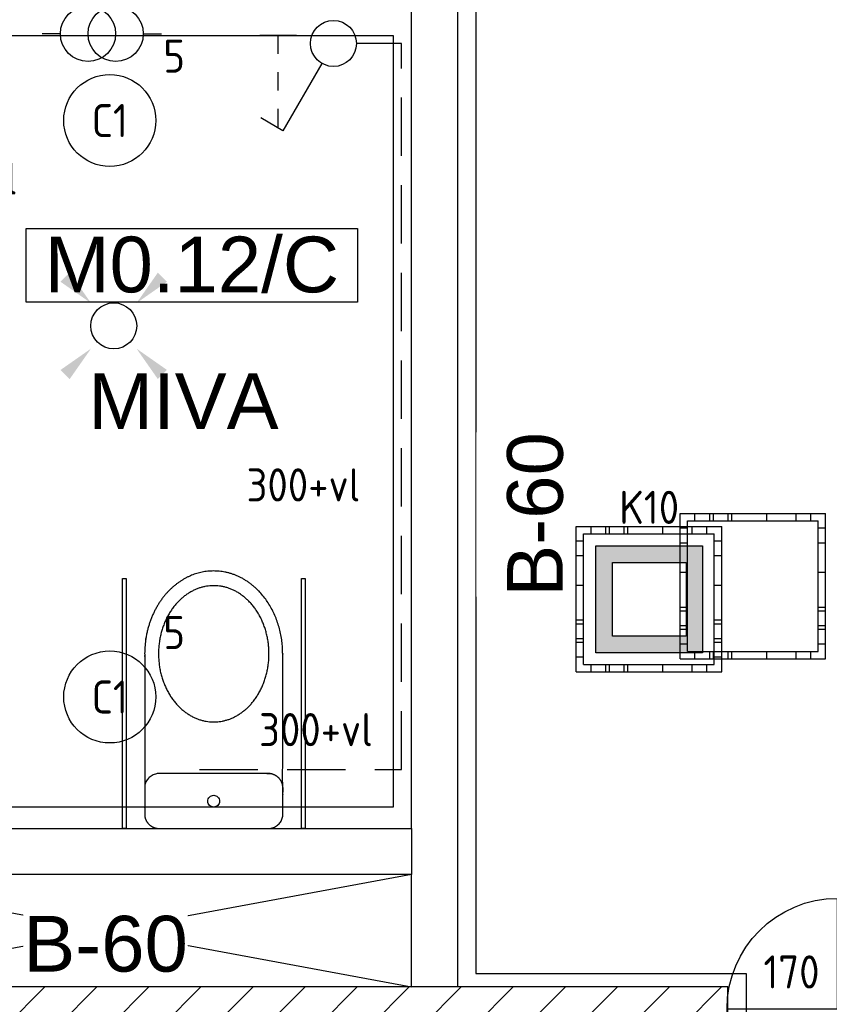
# Model space of a CAD drawing. Header units: millimetres. Extents: x -38031 to 110605, y -22066 to 88711.
# Tile 19 of 150: x 18400 to 20600, y 18563 to 21238. Entities that reach past the tile are written whole.
import ezdxf
from ezdxf.enums import TextEntityAlignment as Align

# ---------------------------------------------------------------- set-up
doc = ezdxf.new("R2010")
doc.units = ezdxf.units.MM
doc.header["$LTSCALE"] = 50
doc.set_wipeout_variables(frame=1)
doc.linetypes.add('HIDDEN2', pattern=[4.7625, 3.175, -1.5875])
for name, color, linetype in [('AB$1A---_ATTRIB035', 8, 'Continuous'), ('AL$1A---_ALGEMEEN', 8, 'Continuous'), ('AM$1A---_ARCERING', 8, 'Continuous'), ('AT$1A---_TEKST100', 8, 'Continuous'), ('Bouwkundig', 8, 'Continuous'), ('EL6222--', 3, 'Continuous'), ('EL6311--', 3, 'Continuous'), ('EL6541--', 3, 'Continuous'), ('EM6131--', 1, 'Continuous'), ('Vloerdoos', 3, 'Continuous'), ('Vloerdoos (1e)', 51, 'Continuous'), ('Vloerdoos OUD', 51, 'Continuous')]:
    doc.layers.add(name, color=color, linetype=linetype)
doc.styles.add('Arial', font='ARIAL.TTF')
doc.styles.add('BURO-018', font='iso.shx', dxfattribs={"height": 90})
doc.styles.get("Standard").update_dxf_attribs({"font": 'iso.shx'})

# ---------------------------------------------------------------- blocks, each defined once
blk = doc.blocks.new('E00411')
at = {"color": 0, "linetype": 'Continuous'}
blk.add_circle((0, 0), 1.25, dxfattribs=at)
for points in [[(-2.892, 2.396), (-2.396, 2.892), (-1.237, 1.237)], [(2.396, 2.892), (2.892, 2.396), (1.237, 1.237)], [(-2.396, -2.892), (-2.892, -2.396), (-1.237, -1.237)], [(2.892, -2.396), (2.396, -2.892), (1.237, -1.237)]]:
    blk.add_solid(points, dxfattribs=at)
at = {"color": 0, "linetype": 'Continuous', "style": 'BURO-018'}
for tag, p in [('E_GKAST', (0, 8)), ('E_GROEP', (0, 5)), ('E_SLET1', (4.5, 2)), ('E_GROEP', (0, 0)), ('E_GKAST', (0, 0))]:
    blk.add_attdef(tag, text='', height=1.8, dxfattribs=at).set_placement(p, align=Align.MIDDLE)
at = {"color": 0, "linetype": 'Continuous', "style": 'BURO-018', "flags": 1}
for tag, p in [('E_SGROEP', (4.5, 5)), ('E_MATCODE', (0, 0)), ('E_SGROEP', (0, 0))]:
    blk.add_attdef(tag, text='', height=1.8, dxfattribs=at).set_placement(p, align=Align.MIDDLE)
blk = doc.blocks.new('VLOERDOOS')
at = {"layer": 'Vloerdoos'}
for p, q in [((0, 395), (395, 395)), ((0, 395), (0, 0)), ((20, 375), (20, 20)), ((20, 375), (375, 375)), ((40, 375), (40, 395)), ((80, 375), (80, 395)), ((90, 375), (90, 395)), ((130, 375), (130, 395)), ((140, 375), (140, 395)), ((235, 375), (235, 395)), ((315, 375), (315, 395)), ((355, 375), (355, 395)), ((375, 375), (375, 20)), ((395, 395), (395, 0)), ((0, 355), (20, 355)), ((375, 355), (395, 355)), ((0, 315), (20, 315)), ((0, 305), (20, 305)), ((375, 315), (395, 315)), ((375, 305), (395, 305)), ((0, 265), (20, 265)), ((0, 255), (20, 255)), ((375, 265), (395, 265)), ((375, 255), (395, 255)), ((0, 160), (20, 160)), ((375, 160), (395, 160)), ((0, 80), (20, 80)), ((375, 80), (395, 80)), ((0, 40), (20, 40)), ((375, 40), (395, 40)), ((0, 0), (395, 0)), ((20, 20), (375, 20)), ((40, 0), (40, 20)), ((80, 0), (80, 20)), ((90, 0), (90, 20)), ((130, 0), (130, 20)), ((140, 0), (140, 20)), ((235, 0), (235, 20)), ((315, 0), (315, 20)), ((355, 0), (355, 20))]:
    blk.add_line(p, q, dxfattribs=at)
blk = doc.blocks.new('1115B3A')
at = {"color": 0, "linetype": 'Continuous'}
blk.add_circle((0, 0), 2.5, dxfattribs=at)
at = {"color": 0, "linetype": 'Continuous', "style": 'BURO-018'}
for tag, p in [('E_GKAST', (0, 8)), ('E_GROEP', (0, 5)), ('E_SGROEP', (4.5, 5)), ('E_ARMCODE', (0, 0)), ('E_SLET', (4.5, -1))]:
    blk.add_attdef(tag, text='', height=1.8, dxfattribs=at).set_placement(p, align=Align.MIDDLE)
blk = doc.blocks.new('E00414')
at = {"color": 0, "linetype": 'Continuous'}
for p, q in [((-2.9, -2.9), (-2.9, 2.9)), ((-2.9, 2.9), (2.9, 2.9)), ((2.9, 2.9), (2.9, -2.9)), ((-2, 2), (2, 2)), ((-2, -2), (-2, 2)), ((2, 2), (2, -2)), ((2, -2), (-2, -2)), ((2.9, -2.9), (-2.9, -2.9))]:
    blk.add_line(p, q, dxfattribs=at)
at = {"color": 0}
for points in [[(-2.9, 2.9), (2.9, 2.9), (-2, 2), (2, 2)], [(-2, -2), (-2.9, -2.9), (-2, 2), (-2.9, 2.9)], [(2, 2), (2.9, 2.9), (2, -2), (2.9, -2.9)], [(2, -2), (2.9, -2.9), (-2, -2), (-2.9, -2.9)]]:
    blk.add_solid(points, dxfattribs=at)
at = {"color": 0, "linetype": 'Continuous', "style": 'BURO-018'}
for tag, p in [('E_GKAST', (0, 8)), ('E_GROEP', (0, 5)), ('E_SGROEP', (4.5, 5))]:
    blk.add_attdef(tag, text='', height=1.8, dxfattribs=at).set_placement(p, align=Align.MIDDLE)
at = {"color": 0, "linetype": 'Continuous', "style": 'BURO-018', "flags": 1}
for tag, p in [('E_VERMCODE', (13, 5)), ('E_MATCODE', (0, 0))]:
    blk.add_attdef(tag, text='', height=1.8, dxfattribs=at).set_placement(p, align=Align.MIDDLE)
blk = doc.blocks.new('111409A')
at = {"color": 0, "linetype": 'Continuous'}
for p, q in [((3, 6.809), (3, 5.809)), ((3, 4.809), (3, 3.809)), ((3, 2.809), (3, 1.809)), ((2, 1.809), (4, 1.809))]:
    blk.add_line(p, q, dxfattribs=at)
blk = doc.blocks.new('1114A1-KO1')
at = {"color": 0, "linetype": 'Continuous'}
for p, q in [((0.625, 3.333), (2.742, 7)), ((2.742, 7), (3.955, 6.3))]:
    blk.add_line(p, q, dxfattribs=at)
blk.add_circle((0, 2.25), 1.25, dxfattribs=at)
at = {"color": 0, "zscale": 50}
blk.add_blockref('111409A', (0, 0), dxfattribs=at)
at = {"color": 0, "linetype": 'Continuous', "style": 'BURO-018'}
for tag, p in [('E_SLET1', (3.356, 9)), ('E_GROEP', (0, 0)), ('E_GKAST', (0, 0))]:
    blk.add_attdef(tag, text='', height=1.8, dxfattribs=at).set_placement(p, align=Align.MIDDLE)
at = {"color": 0, "linetype": 'Continuous', "style": 'BURO-018', "flags": 1}
for tag in ['E_MATCODE', 'E_SGROEP']:
    blk.add_attdef(tag, text='', height=1.8, dxfattribs=at).set_placement((0, 0), align=Align.MIDDLE)
blk = doc.blocks.new('toilet_reservoir 2')
at = {"color": 0}
blk.add_wipeout([(187.5, -75), (187.5, -466.1), (187.7, -475), (187.6, -476.9), (187.6, -478.8), (187.6, -480.6), (187.6, -482.5), (187.5, -484.4), (187.4, -486.2), (187.3, -488.1), (187.3, -489.9), (187.2, -491.8), (187, -493.6), (186.9, -495.5), (186.8, -497.3), (186.6, -499.2), (186.4, -501), (186.3, -502.8), (186.1, -504.6), (185.9, -506.5), (185.7, -508.3), (185.4, -510.1), (185.2, -511.9), (184.9, -513.7), (184.7, -515.5), (184.4, -517.3), (184.1, -519.1), (183.8, -520.9), (183.5, -522.7), (183.2, -524.4), (182.8, -526.2), (182.5, -528), (182.1, -529.7), (181.8, -531.5), (181.4, -533.3), (181, -535), (180.6, -536.8), (180.1, -538.5), (179.7, -540.3), (179.3, -542), (178.8, -543.7), (178.3, -545.5), (177.8, -547.2), (177.3, -548.9), (176.8, -550.7), (176.3, -552.4), (175.8, -554.1), (175.2, -555.8), (174.7, -557.5), (174.1, -559.2), (173.5, -560.9), (172.9, -562.6), (172.3, -564.3), (171.7, -566), (171.1, -567.6), (170.4, -569.3), (169.8, -571), (169.1, -572.7), (168.4, -574.3), (167.7, -576), (167, -577.6), (166.3, -579.3), (165.6, -580.9), (164.8, -582.6), (164.1, -584.2), (163.3, -585.9), (162.5, -587.5), (161.7, -589.1), (160.9, -590.7), (160.1, -592.3), (159.3, -593.9), (158.5, -595.5), (157.7, -597.1), (156.8, -598.7), (156, -600.2), (155.1, -601.7), (154.2, -603.3), (153.4, -604.8), (152.5, -606.3), (151.6, -607.8), (150.7, -609.3), (149.7, -610.8), (148.8, -612.2), (147.9, -613.7), (146.9, -615.1), (146, -616.6), (145, -618), (144.1, -619.4), (143.1, -620.8), (142.1, -622.2), (141.1, -623.6), (140.1, -624.9), (139.1, -626.3), (138.1, -627.6), (137, -629), (136, -630.3), (134.9, -631.6), (133.9, -632.9), (132.8, -634.2), (131.7, -635.5), (130.6, -636.7), (129.6, -638), (128.5, -639.3), (127.3, -640.5), (126.2, -641.7), (125.1, -642.9), (123.9, -644.1), (122.8, -645.3), (121.6, -646.5), (120.5, -647.7), (119.3, -648.9), (118.1, -650), (116.9, -651.2), (115.7, -652.3), (114.5, -653.4), (113.3, -654.5), (112.1, -655.6), (110.8, -656.7), (109.6, -657.8), (108.3, -658.8), (107, -659.9), (105.8, -660.9), (104.5, -662), (103.2, -663), (101.9, -664), (100.6, -665), (99.3, -666), (97.9, -667), (96.6, -667.9), (95.3, -668.9), (93.9, -669.9), (92.5, -670.8), (91.2, -671.7), (89.8, -672.6), (88.4, -673.5), (87.1, -674.4), (85.7, -675.2), (84.3, -676.1), (82.9, -676.9), (81.5, -677.7), (80.1, -678.5), (78.7, -679.3), (77.3, -680.1), (75.9, -680.9), (74.5, -681.6), (73.1, -682.3), (71.7, -683), (70.3, -683.7), (68.9, -684.4), (67.5, -685.1), (66, -685.8), (64.6, -686.4), (63.2, -687), (61.8, -687.6), (60.3, -688.2), (58.9, -688.8), (57.4, -689.4), (56, -689.9), (54.5, -690.5), (53.1, -691), (51.6, -691.5), (50.2, -692), (48.7, -692.5), (47.2, -692.9), (45.8, -693.4), (44.3, -693.8), (42.8, -694.2), (41.3, -694.6), (39.9, -695), (38.4, -695.4), (36.9, -695.8), (35.4, -696.1), (33.9, -696.4), (32.4, -696.8), (30.9, -697.1), (29.4, -697.3), (27.9, -697.6), (26.4, -697.9), (24.8, -698.1), (23.3, -698.3), (21.8, -698.6), (20.3, -698.8), (18.8, -698.9), (17.2, -699.1), (15.7, -699.3), (14.1, -699.4), (12.6, -699.5), (11.1, -699.6), (9.5, -699.7), (8, -699.8), (6.4, -699.9), (4.8, -699.9), (3.3, -700), (1.7, -700), (0.1, -700), (-1.4, -700), (-3, -700), (-4.5, -699.9), (-6.1, -699.9), (-7.7, -699.8), (-9.2, -699.7), (-10.8, -699.6), (-12.3, -699.5), (-13.8, -699.4), (-15.4, -699.3), (-16.9, -699.1), (-18.5, -698.9), (-20, -698.8), (-21.5, -698.6), (-23, -698.3), (-24.5, -698.1), (-26.1, -697.9), (-27.6, -697.6), (-29.1, -697.3), (-30.6, -697.1), (-32.1, -696.8), (-33.6, -696.4), (-35.1, -696.1), (-36.6, -695.8), (-38.1, -695.4), (-39.6, -695), (-41, -694.6), (-42.5, -694.2), (-44, -693.8), (-45.5, -693.4), (-46.9, -692.9), (-48.4, -692.5), (-49.9, -692), (-51.3, -691.5), (-52.8, -691), (-54.2, -690.5), (-55.7, -689.9), (-57.1, -689.4), (-58.6, -688.8), (-60, -688.2), (-61.5, -687.6), (-62.9, -687), (-64.3, -686.4), (-65.7, -685.8), (-67.2, -685.1), (-68.6, -684.4), (-70, -683.7), (-71.4, -683), (-72.8, -682.3), (-74.2, -681.6), (-75.6, -680.9), (-77, -680.1), (-78.4, -679.3), (-79.8, -678.5), (-81.2, -677.7), (-82.6, -676.9), (-84, -676.1), (-85.4, -675.2), (-86.8, -674.4), (-88.1, -673.5), (-89.5, -672.6), (-90.9, -671.7), (-92.2, -670.8), (-93.6, -669.9), (-95, -668.9), (-96.3, -667.9), (-97.6, -667), (-99, -666), (-100.3, -665), (-101.6, -664), (-102.9, -663), (-104.2, -662), (-105.5, -660.9), (-106.7, -659.9), (-108, -658.8), (-109.3, -657.8), (-110.5, -656.7), (-111.8, -655.6), (-113, -654.5), (-114.2, -653.4), (-115.4, -652.3), (-116.6, -651.2), (-117.8, -650), (-119, -648.9), (-120.2, -647.7), (-121.3, -646.5), (-122.5, -645.3), (-123.6, -644.1), (-124.8, -642.9), (-125.9, -641.7), (-127, -640.5), (-128.2, -639.3), (-129.3, -638), (-130.3, -636.7), (-131.4, -635.5), (-132.5, -634.2), (-133.6, -632.9), (-134.6, -631.6), (-135.7, -630.3), (-136.7, -629), (-137.8, -627.6), (-138.8, -626.3), (-139.8, -624.9), (-140.8, -623.6), (-141.8, -622.2), (-142.8, -620.8), (-143.8, -619.4), (-144.7, -618), (-145.7, -616.6), (-146.6, -615.1), (-147.6, -613.7), (-148.5, -612.2), (-149.4, -610.8), (-150.4, -609.3), (-151.3, -607.8), (-152.2, -606.3), (-153.1, -604.8), (-153.9, -603.3), (-154.8, -601.7), (-155.7, -600.2), (-156.5, -598.7), (-157.4, -597.1), (-158.2, -595.5), (-159, -593.9), (-159.8, -592.3), (-160.6, -590.7), (-161.4, -589.1), (-162.2, -587.5), (-163, -585.9), (-163.8, -584.2), (-164.5, -582.6), (-165.3, -580.9), (-166, -579.3), (-166.7, -577.6), (-167.4, -576), (-168.1, -574.3), (-168.8, -572.7), (-169.5, -571), (-170.1, -569.3), (-170.8, -567.6), (-171.4, -566), (-172, -564.3), (-172.6, -562.6), (-173.2, -560.9), (-173.8, -559.2), (-174.4, -557.5), (-174.9, -555.8), (-175.5, -554.1), (-176, -552.4), (-176.5, -550.7), (-177, -548.9), (-177.5, -547.2), (-178, -545.5), (-178.5, -543.7), (-179, -542), (-179.4, -540.3), (-179.8, -538.5), (-180.3, -536.8), (-180.7, -535), (-181.1, -533.3), (-181.5, -531.5), (-181.8, -529.7), (-182.2, -528), (-182.5, -526.2), (-182.9, -524.4), (-183.2, -522.7), (-183.5, -520.9), (-183.8, -519.1), (-184.1, -517.3), (-184.4, -515.5), (-184.6, -513.7), (-184.9, -511.9), (-185.1, -510.1), (-185.4, -508.3), (-185.6, -506.5), (-185.8, -504.6), (-186, -502.8), (-186.1, -501), (-186.3, -499.2), (-186.5, -497.3), (-186.6, -495.5), (-186.7, -493.6), (-186.9, -491.8), (-187, -489.9), (-187, -488.1), (-187.1, -486.2), (-187.2, -484.4), (-187.3, -482.5), (-187.3, -480.6), (-187.3, -478.8), (-187.3, -476.9), (-187.3, -475), (-187.5, -475), (-187.5, -75)], dxfattribs=at).dxf.layer = 'AL$1A---_ALGEMEEN'
at = {"layer": 'AL$1A---_ALGEMEEN', "color": 0}
blk.add_open_spline([(187.5, -75), (187.5, -270.5), (187.5, -466.1), (187.6, -470.5), (187.7, -475), (187.7, -535.3), (137.4, -639.7), (50.4, -700), (-50.1, -700), (-137.1, -639.7), (-187.3, -535.3), (-187.3, -475), (-187.4, -475), (-187.5, -475), (-187.5, -275), (-187.5, -75), (0, -75), (187.5, -75)], degree=2, knots=[0, 0, 0, 1, 1, 2, 2, 3, 4, 5, 6, 7, 8, 8, 9, 9, 10, 10, 11, 11, 11], dxfattribs=at)
at = {"color": 0}
for points in [[(145.6, 0), (146.6, 0), (147.7, 0), (148.7, -0.1), (149.7, -0.2), (150.7, -0.3), (151.8, -0.4), (152.8, -0.6), (153.8, -0.7), (154.8, -0.9), (155.8, -1.1), (156.8, -1.4), (157.8, -1.6), (158.7, -1.9), (159.7, -2.2), (160.7, -2.5), (161.6, -2.9), (162.6, -3.2), (163.5, -3.6), (164.4, -4), (165.4, -4.4), (166.3, -4.9), (167.1, -5.3), (168, -5.8), (168.9, -6.3), (169.7, -6.8), (170.6, -7.4), (171.4, -7.9), (172.2, -8.5), (173, -9.1), (173.7, -9.7), (174.5, -10.3), (175.2, -11), (175.9, -11.6), (176.6, -12.3), (177.3, -13), (178, -13.7), (178.6, -14.4), (179.3, -15.2), (179.9, -15.9), (180.4, -16.7), (181, -17.4), (181.5, -18.2), (182.1, -19), (182.6, -19.8), (183, -20.6), (183.5, -21.5), (183.9, -22.3), (184.3, -23.1), (184.7, -24), (185.1, -24.9), (185.4, -25.7), (185.7, -26.6), (186, -27.5), (186.2, -28.4), (186.5, -29.3), (186.7, -30.2), (186.9, -31.1), (187, -32), (187.2, -32.9), (187.3, -33.8), (187.4, -34.7), (187.4, -35.7), (187.5, -36.6), (187.5, -37.5), (187.5, -112.5), (187.5, -113.4), (187.4, -114.3), (187.4, -115.3), (187.3, -116.2), (187.2, -117.1), (187, -118), (186.9, -118.9), (186.7, -119.8), (186.5, -120.7), (186.2, -121.6), (186, -122.5), (185.7, -123.4), (185.4, -124.3), (185.1, -125.1), (184.7, -126), (184.3, -126.9), (183.9, -127.7), (183.5, -128.5), (183, -129.4), (182.6, -130.2), (182.1, -131), (181.5, -131.8), (181, -132.6), (180.4, -133.3), (179.9, -134.1), (179.3, -134.8), (178.6, -135.6), (178, -136.3), (177.3, -137), (176.6, -137.7), (175.9, -138.4), (175.2, -139), (174.5, -139.7), (173.7, -140.3), (173, -140.9), (172.2, -141.5), (171.4, -142.1), (170.6, -142.6), (169.7, -143.2), (168.9, -143.7), (168, -144.2), (167.1, -144.7), (166.3, -145.1), (165.4, -145.6), (164.4, -146), (163.5, -146.4), (162.6, -146.8), (161.6, -147.1), (160.7, -147.5), (159.7, -147.8), (158.7, -148.1), (157.8, -148.4), (156.8, -148.6), (155.8, -148.9), (154.8, -149.1), (153.8, -149.3), (152.8, -149.4), (151.8, -149.6), (150.7, -149.7), (149.7, -149.8), (148.7, -149.9), (147.7, -150), (146.6, -150), (145.6, -150), (-145.6, -150), (-146.6, -150), (-147.7, -150), (-148.7, -149.9), (-149.7, -149.8), (-150.7, -149.7), (-151.8, -149.6), (-152.8, -149.4), (-153.8, -149.3), (-154.8, -149.1), (-155.8, -148.9), (-156.8, -148.6), (-157.8, -148.4), (-158.7, -148.1), (-159.7, -147.8), (-160.7, -147.5), (-161.6, -147.1), (-162.6, -146.8), (-163.5, -146.4), (-164.4, -146), (-165.4, -145.6), (-166.3, -145.1), (-167.1, -144.7), (-168, -144.2), (-168.9, -143.7), (-169.7, -143.2), (-170.6, -142.6), (-171.4, -142.1), (-172.2, -141.5), (-173, -140.9), (-173.7, -140.3), (-174.5, -139.7), (-175.2, -139), (-175.9, -138.4), (-176.6, -137.7), (-177.3, -137), (-178, -136.3), (-178.6, -135.6), (-179.3, -134.8), (-179.9, -134.1), (-180.4, -133.3), (-181, -132.6), (-181.5, -131.8), (-182.1, -131), (-182.6, -130.2), (-183, -129.4), (-183.5, -128.5), (-183.9, -127.7), (-184.3, -126.9), (-184.7, -126), (-185.1, -125.1), (-185.4, -124.3), (-185.7, -123.4), (-186, -122.5), (-186.2, -121.6), (-186.5, -120.7), (-186.7, -119.8), (-186.9, -118.9), (-187, -118), (-187.2, -117.1), (-187.3, -116.2), (-187.4, -115.3), (-187.4, -114.3), (-187.5, -113.4), (-187.5, -112.5), (-187.5, -37.5), (-187.5, -36.6), (-187.4, -35.7), (-187.4, -34.7), (-187.3, -33.8), (-187.2, -32.9), (-187, -32), (-186.9, -31.1), (-186.7, -30.2), (-186.5, -29.3), (-186.2, -28.4), (-186, -27.5), (-185.7, -26.6), (-185.4, -25.7), (-185.1, -24.9), (-184.7, -24), (-184.3, -23.1), (-183.9, -22.3), (-183.5, -21.5), (-183, -20.6), (-182.6, -19.8), (-182.1, -19), (-181.5, -18.2), (-181, -17.4), (-180.4, -16.7), (-179.9, -15.9), (-179.3, -15.2), (-178.6, -14.4), (-178, -13.7), (-177.3, -13), (-176.6, -12.3), (-175.9, -11.6), (-175.2, -11), (-174.5, -10.3), (-173.7, -9.7), (-173, -9.1), (-172.2, -8.5), (-171.4, -7.9), (-170.6, -7.4), (-169.7, -6.8), (-168.9, -6.3), (-168, -5.8), (-167.1, -5.3), (-166.3, -4.9), (-165.4, -4.4), (-164.4, -4), (-163.5, -3.6), (-162.6, -3.2), (-161.6, -2.9), (-160.7, -2.5), (-159.7, -2.2), (-158.7, -1.9), (-157.8, -1.6), (-156.8, -1.4), (-155.8, -1.1), (-154.8, -0.9), (-153.8, -0.7), (-152.8, -0.6), (-151.8, -0.4), (-150.7, -0.3), (-149.7, -0.2), (-148.7, -0.1), (-147.7, 0), (-146.6, 0), (-145.6, 0)], [(0, -660), (-14.7, -659.1), (-29.3, -656.4), (-43.5, -652), (-57.4, -645.9), (-70.7, -638.2), (-83.3, -628.8), (-95.2, -618), (-106.1, -605.8), (-116, -592.4), (-124.7, -577.8), (-132.3, -562.2), (-138.6, -545.8), (-143.5, -528.7), (-147.1, -511.1), (-149.3, -493.1), (-150, -475), (-149.3, -456.9), (-147.1, -438.9), (-143.5, -421.3), (-138.6, -404.2), (-132.3, -387.8), (-124.7, -372.2), (-116, -357.6), (-106.1, -344.2), (-95.2, -332), (-83.3, -321.2), (-70.7, -311.8), (-57.4, -304.1), (-43.5, -298), (-29.3, -293.6), (-14.7, -290.9), (0, -290), (14.7, -290.9), (29.3, -293.6), (43.5, -298), (57.4, -304.1), (70.7, -311.8), (83.3, -321.2), (95.2, -332), (106.1, -344.2), (116, -357.6), (124.7, -372.2), (132.3, -387.8), (138.6, -404.2), (143.5, -421.3), (147.1, -438.9), (149.3, -456.9), (150, -475), (149.3, -493.1), (147.1, -511.1), (143.5, -528.7), (138.6, -545.8), (132.3, -562.2), (124.7, -577.8), (116, -592.4), (106.1, -605.8), (95.2, -618), (83.3, -628.8), (70.7, -638.2), (57.4, -645.9), (43.5, -652), (29.3, -656.4), (14.7, -659.1)]]:
    blk.add_wipeout(points, dxfattribs=at).dxf.layer = 'AL$1A---_ALGEMEEN'
at = {"layer": 'AL$1A---_ALGEMEEN', "color": 0}
blk.add_open_spline([(145.6, 0), (156.8, 0), (176.3, -10), (187.5, -27.5), (187.5, -37.5), (187.5, -75), (187.5, -112.5), (187.5, -122.5), (176.3, -140), (156.8, -150), (145.6, -150), (0, -150), (-145.6, -150), (-156.8, -150), (-176.3, -140), (-187.5, -122.5), (-187.5, -112.5), (-187.5, -75), (-187.5, -37.5), (-187.5, -27.5), (-176.3, -10), (-156.8, 0), (-145.6, 0), (0, 0), (145.6, 0)], degree=2, knots=[0, 0, 0, 1, 2, 3, 3, 4, 4, 5, 6, 7, 7, 8, 8, 9, 10, 11, 11, 12, 12, 13, 14, 15, 15, 16, 16, 16], dxfattribs=at)
blk.add_open_spline([(-75, -314.8), (-40.2, -290), (40.2, -290), (109.8, -339.6), (150, -425.4), (150, -524.6), (109.8, -610.4), (40.2, -660), (-40.2, -660), (-109.8, -610.4), (-150, -524.6), (-150, -425.4), (-109.8, -339.6), (-75, -314.8)], degree=2, dxfattribs=at)
at = {"color": 0}
blk.add_wipeout([(0.1, -90.5), (-1.4, -90.4), (-3, -90.1), (-4.5, -89.8), (-6, -89.2), (-7.4, -88.6), (-8.7, -87.8), (-10, -86.8), (-11.2, -85.8), (-12.2, -84.6), (-13.2, -83.3), (-14, -82), (-14.6, -80.6), (-15.2, -79.1), (-15.5, -77.6), (-15.8, -76), (-15.8, -74.5), (-15.8, -72.9), (-15.5, -71.3), (-15.2, -69.8), (-14.6, -68.3), (-14, -66.9), (-13.2, -65.6), (-12.2, -64.3), (-11.2, -63.1), (-10, -62.1), (-8.7, -61.1), (-7.4, -60.3), (-6, -59.7), (-4.5, -59.1), (-3, -58.8), (-1.4, -58.5), (0.1, -58.5), (1.7, -58.5), (3.3, -58.8), (4.8, -59.1), (6.3, -59.7), (7.7, -60.3), (9, -61.1), (10.3, -62.1), (11.5, -63.1), (12.5, -64.3), (13.5, -65.6), (14.3, -66.9), (14.9, -68.3), (15.5, -69.8), (15.8, -71.3), (16.1, -72.9), (16.1, -74.5), (16.1, -76), (15.8, -77.6), (15.5, -79.1), (14.9, -80.6), (14.3, -82), (13.5, -83.3), (12.5, -84.6), (11.5, -85.8), (10.3, -86.8), (9, -87.8), (7.7, -88.6), (6.3, -89.2), (4.8, -89.8), (3.3, -90.1), (1.7, -90.4)], dxfattribs=at).dxf.layer = 'AL$1A---_ALGEMEEN'
at = {"layer": 'AL$1A---_ALGEMEEN', "color": 0, "flags": 128}
blk.add_lwpolyline([(-15.8, -74.5, -0.414214), (0.1, -58.5, -0.414214), (16.1, -74.5, -0.414214), (0.1, -90.5, -0.414214)], format="xyb", close=True, dxfattribs=at)
blk = doc.blocks.new('miva toil. 01 top')
at = {"layer": 'AL$1A---_ALGEMEEN', "color": 0}
blk.add_blockref('toilet_reservoir 2', (0, 0), dxfattribs=at)
at = {"color": 0}
for points in [[(-248, 0), (-238, 0), (-238, -680), (-248, -680)], [(238, 0), (248, 0), (248, -680), (238, -680)]]:
    blk.add_wipeout(points, dxfattribs=at).dxf.layer = 'AL$1A---_ALGEMEEN'
at = {"layer": 'AL$1A---_ALGEMEEN', "color": 0}
for points in [[(-248, 0), (-238, 0), (-238, -680), (-248, -680)], [(238, 0), (248, 0), (248, -680), (238, -680)]]:
    blk.add_lwpolyline(points, close=True, dxfattribs=at)
blk = doc.blocks.new('ruimtenummer')
at = {"layer": 'AL$1A---_ALGEMEEN', "color": 0, "flags": 1}
for tag, p in [('peil', (-450, -397.1)), ('onderdeel', (-450, -669.8))]:
    blk.add_attdef(tag, p, '', height=151.5, dxfattribs=at)
at = {"color": 0}
blk.add_wipeout([(-450, 100), (450, 100), (450, -100), (-450, -100)], dxfattribs=at).dxf.layer = 'AL$1A---_ALGEMEEN'
at = {"layer": 'AL$1A---_ALGEMEEN', "color": 0}
blk.add_lwpolyline([(-450, 100), (450, 100), (450, -100), (-450, -100)], close=True, dxfattribs=at)
at = {"layer": 'AL$1A---_ALGEMEEN', "color": 0, "style": 'Arial'}
blk.add_attdef('ruimtenummer', text='', height=151.5, dxfattribs=at).set_placement((0, 78), align=Align.TOP_CENTER)
blk = doc.blocks.new('tekst 12 pts')
at = {"layer": 'AL$1A---_ALGEMEEN', "color": 0, "style": 'Arial'}
blk.add_attdef('naam_ruimte', text='', height=151.5, dxfattribs=at).set_placement((0, -41.1), align=Align.TOP_CENTER)
at = {"layer": 'AL$1A---_ALGEMEEN', "color": 0, "flags": 1}
for tag, p in [('oppervlakte', (-264.6, -1003)), ('stramiennummer', (-264.6, -1275.7))]:
    blk.add_attdef(tag, p, '', height=151.5, dxfattribs=at)
blk = doc.blocks.new('txt-brandw.60')
at = {"color": 0}
blk.add_wipeout([(-223.3, -118.5), (223.3, -118.5), (223.3, 124.9), (-223.3, 124.9)], dxfattribs=at).dxf.layer = 'AL$1A---_ALGEMEEN'
at = {"layer": 'AT$1A---_TEKST100', "insert": (0, -112.2), "char_height": 151.525, "attachment_point": 8, "line_spacing_factor": 0.967741, "style": 'Arial'}
blk.add_mtext('{\\C256;\\lB-60}', dxfattribs=at)
blk = doc.blocks.new('200254 W 210e 19-03-2008')
at = {"layer": 'AL$1A---_ALGEMEEN'}
blk.add_lwpolyline([(19354.029, 3076.89), (19468.239, 3076.89), (19468.239, 3088.89), (19582.449, 3088.89), (19582.449, 3100.89), (19582.449, 3465.225), (19427.549, 3465.225), (19427.549, 3388.865), (19442.229, 3388.865), (19442.229, 3325.245), (19427.549, 3325.245), (19409.249, 3325.245), (19302.449, 3326.345), (19302.449, 3298.445), (19354.029, 3298.445)], close=True, dxfattribs=at)
ref = blk.add_blockref('tekst 12 pts', (19411.649, 3422.316), dxfattribs=dict(at, xscale=0.02, yscale=0.02, zscale=0.02))
ref.add_attrib('naam_ruimte', 'MIVA', dxfattribs={"layer": 'AB$1A---_ATTRIB035', "height": 3.0305, "style": 'Arial'}).set_placement((19411.649, 3421.494), align=Align.TOP_CENTER)
ref = blk.add_blockref('ruimtenummer', (19412.111, 3427.356), dxfattribs=dict(at, xscale=0.02, yscale=0.02, zscale=0.02))
ref.add_attrib('ruimtenummer', 'M0.12/C', dxfattribs={"layer": 'AB$1A---_ATTRIB035', "height": 3.0305, "style": 'Arial'}).set_placement((19412.111, 3428.916), align=Align.TOP_CENTER)
at = {"layer": 'AL$1A---_ALGEMEEN', "xscale": 0.02, "yscale": 0.02, "zscale": 0.02, "rotation": 90}
blk.add_blockref('txt-brandw.60', (19430.067, 3413.819), dxfattribs=at)
blk.add_wipeout([(19366.829, 3388.145), (19366.829, 3385.145), (19366.829, 3331.645), (19366.829, 3328.645), (19372.769, 3328.645), (19372.769, 3331.645), (19369.829, 3331.645), (19369.829, 3385.145), (19438.229, 3385.145), (19438.229, 3331.645), (19394.369, 3331.645), (19394.369, 3328.645), (19441.229, 3328.645), (19441.229, 3388.145)]).dxf.layer = 'AL$1A---_ALGEMEEN'
at = {"layer": 'AM$1A---_ARCERING', "linetype": 'Continuous', "lineweight": 5}
h = blk.add_hatch(dxfattribs=at)
h.set_pattern_fill('KALKZANDSTEEN', color=256, style=0, pattern_type=2)
h.set_pattern_definition([(45, (0, 0), (1.41421356, -1.41421356), [])])
h.paths.add_polyline_path([(19366.829, 3388.145), (19366.829, 3385.145), (19366.829, 3331.645), (19366.829, 3328.645), (19372.769, 3328.645), (19372.769, 3331.645), (19369.829, 3331.645), (19369.829, 3385.145), (19438.229, 3385.145), (19438.229, 3331.645), (19394.369, 3331.645), (19394.369, 3328.645), (19441.229, 3328.645), (19441.229, 3388.145)])
at = {"layer": 'AL$1A---_ALGEMEEN'}
for p, q in [((19391.049, 3394.245), (19424.049, 3388.145)), ((19424.049, 3394.245), (19391.049, 3388.145))]:
    blk.add_line(p, q, dxfattribs=at)
blk.add_lwpolyline([(19366.829, 3388.145), (19366.829, 3385.145), (19366.829, 3331.645), (19366.829, 3328.645), (19372.769, 3328.645), (19372.769, 3331.645), (19369.829, 3331.645), (19369.829, 3385.145), (19438.229, 3385.145), (19438.229, 3331.645), (19394.369, 3331.645), (19394.369, 3328.645), (19441.229, 3328.645), (19441.229, 3388.145)], close=True, dxfattribs=at)
at = {"layer": 'AL$1A---_ALGEMEEN', "xscale": 0.02, "yscale": 0.02, "zscale": 0.02}
blk.add_blockref('txt-brandw.60', (19407.423, 3391.175), dxfattribs=at)
blk.add_wipeout([(19424.049, 3482.945), (19426.549, 3482.945), (19426.549, 3388.145), (19424.049, 3388.145)]).dxf.layer = 'AL$1A---_ALGEMEEN'
at = {"layer": 'AL$1A---_ALGEMEEN'}
blk.add_lwpolyline([(19424.049, 3482.945), (19426.549, 3482.945), (19426.549, 3388.145), (19424.049, 3388.145)], close=True, dxfattribs=at)
blk.add_wipeout([(19392.149, 3396.745), (19424.049, 3396.745), (19424.049, 3394.245), (19392.149, 3394.245)]).dxf.layer = 'AL$1A---_ALGEMEEN'
blk.add_lwpolyline([(19392.149, 3396.745), (19424.049, 3396.745), (19424.049, 3394.245), (19392.149, 3394.245)], close=True, dxfattribs=at)
at = {"layer": 'AL$1A---_ALGEMEEN', "xscale": 0.02, "yscale": 0.02, "zscale": 0.02, "rotation": 180}
blk.add_blockref('miva toil. 01 top', (19413.299, 3396.745), dxfattribs=at)
at = {"layer": 'AL$1A---_ALGEMEEN'}
blk.add_lwpolyline([(19392.049, 3439.845), (19423.049, 3439.845), (19423.049, 3397.914), (19392.049, 3397.914)], close=True, dxfattribs=at)
blk = doc.blocks.new('VLOERDOOS (1e)')
at = {"layer": 'Vloerdoos OUD'}
for p, q in [((0, 395), (395, 395)), ((0, 395), (0, 0)), ((20, 375), (20, 20)), ((20, 375), (375, 375)), ((40, 375), (40, 395)), ((80, 375), (80, 395)), ((90, 375), (90, 395)), ((130, 375), (130, 395)), ((140, 375), (140, 395)), ((235, 375), (235, 395)), ((315, 375), (315, 395)), ((355, 375), (355, 395)), ((375, 375), (375, 20)), ((395, 395), (395, 0)), ((0, 355), (20, 355)), ((375, 355), (395, 355)), ((0, 315), (20, 315)), ((0, 305), (20, 305)), ((375, 315), (395, 315)), ((375, 305), (395, 305)), ((0, 265), (20, 265)), ((0, 255), (20, 255)), ((375, 265), (395, 265)), ((375, 255), (395, 255)), ((0, 160), (20, 160)), ((375, 160), (395, 160)), ((0, 80), (20, 80)), ((375, 80), (395, 80)), ((0, 40), (20, 40)), ((375, 40), (395, 40)), ((0, 0), (395, 0)), ((20, 20), (375, 20)), ((40, 0), (40, 20)), ((80, 0), (80, 20)), ((90, 0), (90, 20)), ((130, 0), (130, 20)), ((140, 0), (140, 20)), ((235, 0), (235, 20)), ((315, 0), (315, 20)), ((355, 0), (355, 20))]:
    blk.add_line(p, q, dxfattribs=at)
blk = doc.blocks.new('E00103')
at = {"color": 0, "linetype": 'Continuous'}
for p, q in [((0, 6), (0, 12)), ((-6, 6), (6, 6))]:
    blk.add_line(p, q, dxfattribs=at)
blk.add_circle((0, 6), 6, dxfattribs=at)
at = {"color": 0, "linetype": 'Continuous', "style": 'BURO-018'}
for tag, p in [('E_TEXT1', (-2.5, 8)), ('E_TEXT3', (2.5, 8)), ('E_TEXT6', (0, 4))]:
    blk.add_attdef(tag, text='', height=1.8, dxfattribs=at).set_placement(p, align=Align.MIDDLE)

msp = doc.modelspace()

# ---------------------------------------------------------------- block references
at = {"layer": 'Bouwkundig', "xscale": 50, "yscale": 50, "zscale": 50}
msp.add_blockref('200254 W 210e 19-03-2008', (-951737.5, -150797.3), dxfattribs=at)

# ---------------------------------------------------------------- next in the draw order: linework, layer by layer
at = {"layer": 'EL6541--', "linetype": 'Continuous'}
for p, q in [((18510.9, 21199.5), (18460.9, 21199.5)), ((18735.9, 21199.5), (18785.9, 21199.5))]:
    msp.add_line(p, q, dxfattribs=at)
at = {"layer": 'EL6541--', "color": 1, "linetype": 'HIDDEN2'}
for p, q in [((19437.7, 21173.3), (19315.2, 21173.3)), ((19437.7, 19200.7), (19437.7, 21173.3)), ((18888.7, 19200.7), (19437.7, 19200.7))]:
    msp.add_line(p, q, dxfattribs=at)
at = {"layer": 'EL6541--', "linetype": 'Continuous'}
for centre in [(18585.9, 21199.5), (18660.9, 21199.5)]:
    msp.add_circle(centre, 75, dxfattribs=at)

# ---------------------------------------------------------------- next in the draw order: block references
at = {"layer": 'EL6222--'}
ref = msp.add_blockref('E00414', (20110.6, 19663), dxfattribs=dict(at, xscale=50, yscale=50, zscale=50))
ref.add_attrib('E_GROEP', 'K10', dxfattribs={"layer": '0', "color": 1, "linetype": 'Continuous', "height": 90, "style": 'BURO-018'}).set_placement((20110.6, 19913), align=Align.MIDDLE)
at = {"layer": 'EL6311--'}
ref = msp.add_blockref('1115B3A', (18644.9, 20964), dxfattribs=dict(at, xscale=50, yscale=50, zscale=50))
ref.add_attrib('E_ARMCODE', 'C1', dxfattribs={"layer": '0', "color": 1, "linetype": 'Continuous', "height": 90, "style": 'BURO-018'}).set_placement((18644.9, 20964), align=Align.MIDDLE)
ref.add_attrib('E_GROEP', '5', dxfattribs={"layer": '0', "color": 1, "linetype": 'Continuous', "height": 90, "style": 'BURO-018'}).set_placement((18819.9, 21139), align=Align.MIDDLE)
at = {"layer": 'EL6311--', "xscale": 50, "yscale": 50, "zscale": 50}
msp.add_blockref('E00411', (18655.8, 20406), dxfattribs=at)
at = {"layer": 'EL6311--'}
ref = msp.add_blockref('1115B3A', (18644.9, 19397.7), dxfattribs=dict(at, xscale=50, yscale=50, zscale=50))
ref.add_attrib('E_ARMCODE', 'C1', dxfattribs={"layer": '0', "color": 1, "linetype": 'Continuous', "height": 90, "style": 'BURO-018'}).set_placement((18644.9, 19397.7), align=Align.MIDDLE)
ref.add_attrib('E_GROEP', '5', dxfattribs={"layer": '0', "color": 1, "linetype": 'Continuous', "height": 90, "style": 'BURO-018'}).set_placement((18819.9, 19572.7), align=Align.MIDDLE)
at = {"layer": 'EL6541--', "xscale": 50, "yscale": 50, "zscale": 50, "rotation": 180}
msp.add_blockref('1114A1-KO1', (19252.7, 21285.8), dxfattribs=at)
at = {"layer": 'EM6131--'}
ref = msp.add_blockref('E00103', (20622.2, 18250.5), dxfattribs=dict(at, xscale=50, yscale=50, zscale=50))
ref.add_attrib('E_TEXT1', '170', dxfattribs={"layer": '0', "color": 1, "linetype": 'Continuous', "height": 90, "style": 'BURO-018'}).set_placement((20497.2, 18650.5), align=Align.MIDDLE)
ref.add_attrib('E_TEXT3', '1', dxfattribs={"layer": '0', "color": 1, "linetype": 'Continuous', "height": 90, "style": 'BURO-018'}).set_placement((20747.2, 18650.5), align=Align.MIDDLE)
ref.add_attrib('E_TEXT6', 'op plinthoogte', dxfattribs={"layer": '0', "color": 1, "linetype": 'Continuous', "height": 70, "style": 'BURO-018'}).set_placement((20622.2, 18450.5), align=Align.MIDDLE)
at = {"layer": 'Vloerdoos', "rotation": 90}
msp.add_blockref('VLOERDOOS', (20307.5, 19465.9), dxfattribs=at)
at = {"layer": 'Vloerdoos (1e)', "rotation": 90}
msp.add_blockref('VLOERDOOS (1e)', (20589.9, 19500.9), dxfattribs=at)

# ---------------------------------------------------------------- next in the draw order: texts
at = {"layer": 'EL6541--', "color": 1, "style": 'BURO-018'}
for s, p in [('1300+vl', (18044.4, 20762.9)), ('300+vl', (19016.4, 19928.8)), ('300+vl', (19050.4, 19263.9))]:
    msp.add_text(s, height=90, dxfattribs=at).set_placement(p)

doc.saveas('drawing.dxf')
